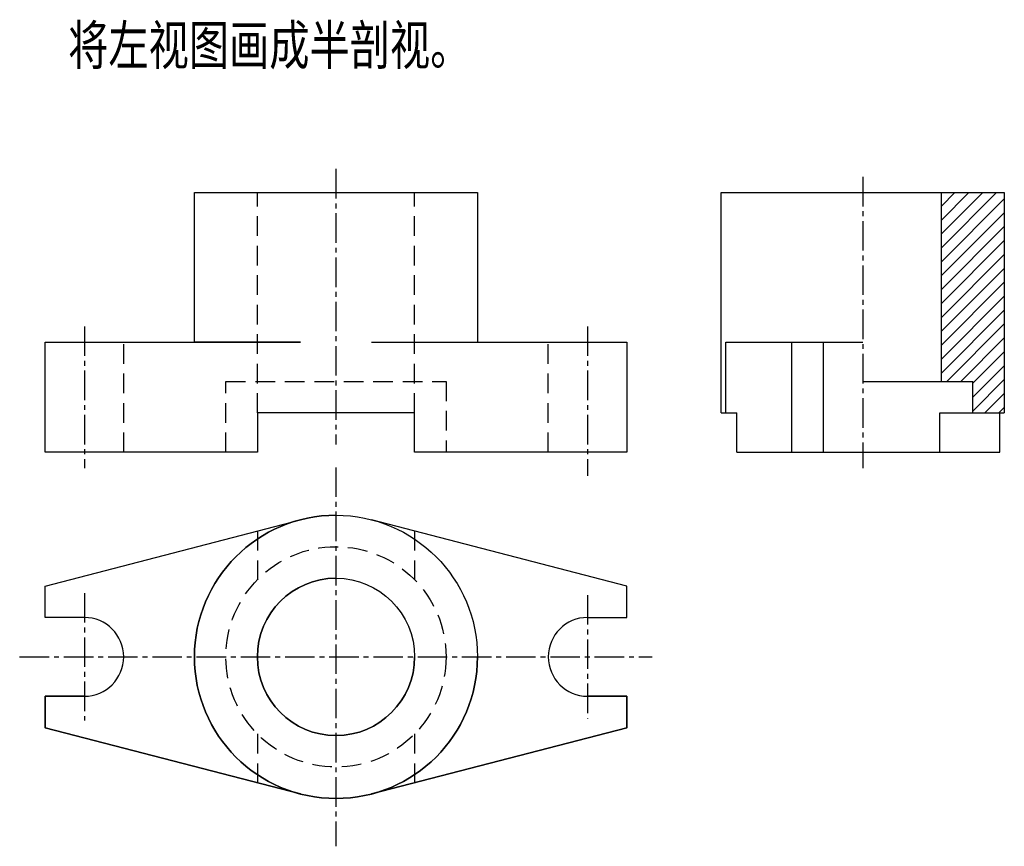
# Model space of a CAD drawing. Extents: x 18 to 144, y 12 to 117.
import ezdxf

# ---------------------------------------------------------------- set-up
doc = ezdxf.new("R2010")
doc.units = 0
doc.header["$LTSCALE"] = 10
doc.header["$MEASUREMENT"] = 0
doc.linetypes.add('CENTER2', pattern=[1.125, 0.75, -0.125, 0.125, -0.125])
doc.linetypes.add('DASHED2', pattern=[0.375, 0.25, -0.125])
for name, color, linetype in [('PCSX', 7, 'CONTINUOUS'), ('ST文字', 7, 'CONTINUOUS'), ('ST点画线', 7, 'CENTER2'), ('ST虚线', 7, 'DASHED2')]:
    doc.layers.add(name, color=color, linetype=linetype)
doc.layers.add('ST粗实线', color=7, linetype='CONTINUOUS', lineweight=30)
doc.styles.add('HZDX', font='simfang.ttf', dxfattribs={"width": 0.75})

msp = doc.modelspace()

# ---------------------------------------------------------------- hatches: boundary and pattern name
at = {"layer": 'ST文字'}
h = msp.add_hatch(dxfattribs=at)
h.set_pattern_fill('ANSI31', color=5, scale=10)
h.paths.add_polyline_path([(143.58, 94.87), (135.58, 94.87), (135.58, 70.87), (139.58, 70.87), (139.58, 66.87), (143.58, 66.87)])

# ---------------------------------------------------------------- linework, layer by layer
at = {"layer": 'PCSX'}
for p, q in [((40.58, 94.87), (76.58, 94.87)), ((40.58, 75.87), (40.58, 94.87)), ((76.58, 94.87), (76.58, 75.87)), ((21.58, 61.87), (21.58, 75.87)), ((54.06, 75.87), (40.58, 75.87)), ((76.58, 75.87), (95.58, 75.87)), ((95.58, 75.87), (95.58, 61.87)), ((68.58, 66.87), (48.58, 66.87)), ((48.58, 66.87), (48.58, 61.87)), ((68.58, 61.87), (68.58, 66.87)), ((48.58, 61.87), (21.58, 61.87)), ((95.58, 61.87), (68.58, 61.87)), ((21.58, 44.87), (54.06, 53.29)), ((95.58, 44.87), (63.1, 53.29)), ((54.06, 18.45), (21.58, 26.87)), ((63.1, 18.45), (95.58, 26.87))]:
    msp.add_line(p, q, dxfattribs=at)
for radius in [18, 10]:
    msp.add_arc((58.58, 35.87), radius, 90, 0, dxfattribs=at)
at = {"layer": 'ST文字'}
msp.add_line((76.58, 75.87), (95.58, 75.87), dxfattribs=at)
at = {"layer": 'ST点画线', "ltscale": 0.5}
for p, q in [((58.58, 97.87), (58.58, 62.87)), ((125.58, 96.87), (125.58, 59.87)), ((26.58, 77.87), (26.58, 59.87)), ((90.58, 77.87), (90.58, 58.87)), ((58.58, 59.95), (58.58, 11.8)), ((26.58, 43.97), (26.58, 27.77)), ((90.58, 43.72), (90.58, 28.02)), ((18.35, 35.87), (98.81, 35.87))]:
    msp.add_line(p, q, dxfattribs=at)
at = {"layer": 'ST粗实线'}
for p, q in [((40.58, 94.87), (76.58, 94.87)), ((40.58, 75.87), (40.58, 94.87)), ((76.58, 94.87), (76.58, 75.87)), ((21.58, 75.87), (54.06, 75.87)), ((21.58, 61.87), (21.58, 75.87)), ((21.58, 75.87), (40.58, 75.87)), ((63.1, 75.87), (95.58, 75.87)), ((95.58, 75.87), (95.58, 61.87)), ((68.58, 66.87), (48.58, 66.87)), ((48.58, 66.87), (48.58, 61.87)), ((68.58, 61.87), (68.58, 66.87)), ((48.58, 61.87), (21.58, 61.87)), ((95.58, 61.87), (68.58, 61.87)), ((21.58, 44.87), (54.06, 53.29)), ((95.58, 44.87), (63.1, 53.29)), ((21.58, 40.87), (21.58, 44.87)), ((21.58, 40.87), (21.58, 44.87)), ((95.58, 40.87), (95.58, 44.87)), ((95.58, 40.87), (95.58, 44.87)), ((26.58, 40.87), (21.58, 40.87)), ((26.58, 40.87), (21.58, 40.87)), ((26.58, 40.87), (26.58, 40.87)), ((90.58, 40.87), (95.58, 40.87)), ((90.58, 40.87), (95.58, 40.87)), ((90.58, 40.87), (90.58, 40.87)), ((21.58, 26.87), (21.58, 30.87)), ((21.58, 30.87), (21.58, 26.87)), ((21.58, 30.87), (26.58, 30.87)), ((26.58, 30.87), (21.58, 30.87)), ((95.58, 30.87), (90.58, 30.87)), ((90.58, 30.87), (95.58, 30.87)), ((95.58, 26.87), (95.58, 30.87)), ((95.58, 30.87), (95.58, 26.87)), ((21.58, 26.87), (54.06, 18.45)), ((95.58, 26.87), (63.1, 18.45))]:
    msp.add_line(p, q, dxfattribs=at)
at = {"layer": 'ST粗实线', "color": 5}
for p, q in [((107.58, 94.87), (143.58, 94.87)), ((107.58, 66.87), (107.58, 94.87)), ((135.58, 70.87), (135.58, 94.87)), ((143.58, 94.87), (143.58, 66.87)), ((108.16, 66.87), (108.16, 75.87)), ((108.16, 75.87), (125.58, 75.87)), ((116.58, 61.87), (116.58, 75.87)), ((120.58, 61.87), (120.58, 75.87)), ((125.58, 70.87), (139.58, 70.87)), ((139.58, 66.87), (139.58, 70.87)), ((107.58, 66.87), (109.58, 66.87)), ((109.58, 61.87), (109.58, 66.87)), ((135.38, 66.87), (143.58, 66.87)), ((135.38, 61.87), (135.38, 66.87)), ((143.01, 61.87), (143.01, 66.87)), ((109.58, 61.87), (143.01, 61.87))]:
    msp.add_line(p, q, dxfattribs=at)
at = {"layer": 'ST粗实线'}
for radius in [18, 10]:
    msp.add_circle((58.58, 35.87), radius, dxfattribs=at)
for centre, start, end in [((26.58, 35.87), 270, 90), ((26.58, 35.87), 270, 90), ((90.58, 35.87), 90, 270), ((90.58, 35.87), 90, 270)]:
    msp.add_arc(centre, 5, start, end, dxfattribs=at)
at = {"layer": 'ST虚线', "color": 5}
for p, q in [((48.58, 66.87), (48.58, 94.87)), ((68.58, 66.87), (68.58, 94.87)), ((31.58, 61.87), (31.58, 75.87)), ((85.58, 61.87), (85.58, 75.87))]:
    msp.add_line(p, q, dxfattribs=at)
at = {"layer": 'ST虚线'}
for p, q in [((44.58, 70.87), (72.58, 70.87)), ((44.58, 61.87), (44.58, 70.87)), ((72.58, 70.87), (72.58, 61.87)), ((48.58, 51.87), (48.58, 45.67)), ((68.58, 51.87), (68.58, 45.67)), ((48.58, 26.07), (48.58, 19.87)), ((68.58, 26.07), (68.58, 19.87))]:
    msp.add_line(p, q, dxfattribs=at)
msp.add_circle((58.58, 35.87), 14, dxfattribs=at)

# ---------------------------------------------------------------- texts
at = {"layer": 'ST文字', "style": 'HZDX', "width": 0.75}
msp.add_text('将左视图画成半剖视。', height=5, dxfattribs=at).set_placement((24.52, 111.11))

doc.saveas('drawing.dxf')
